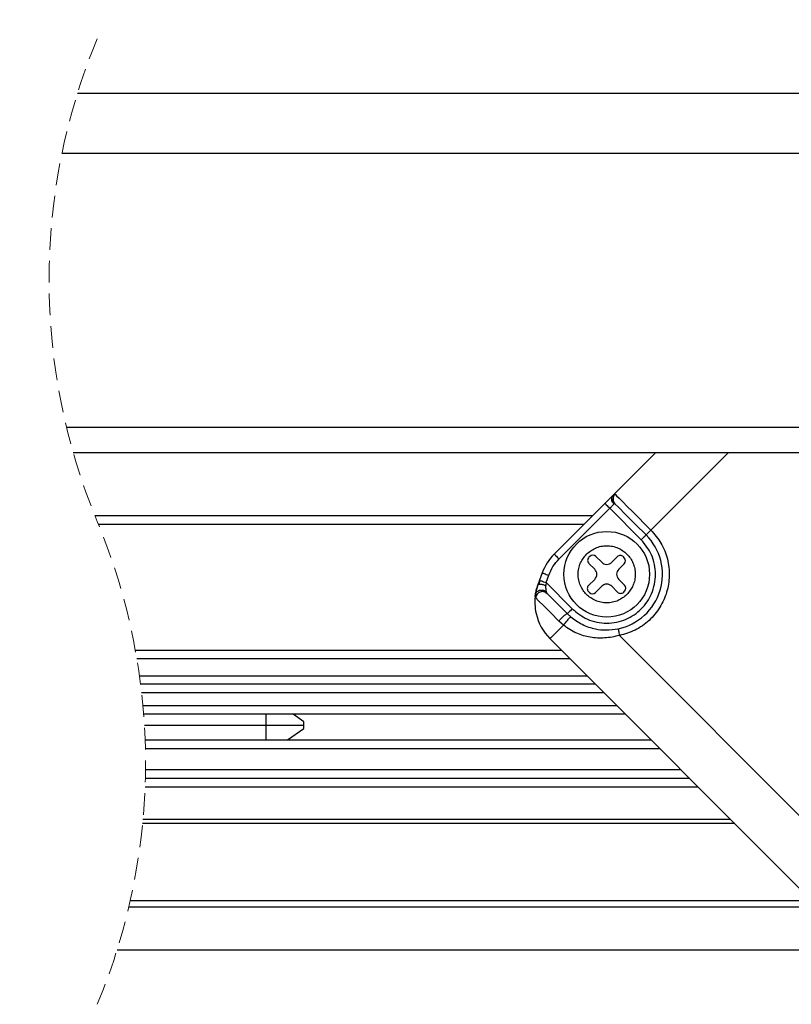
# Model space of a CAD drawing. Header units: millimetres. Extents: x 0 to 1118, y 0 to 864.
# Tile 9 of 22: x 479 to 524, y 552 to 609. Entities that reach past the tile are written whole.
import ezdxf

# ---------------------------------------------------------------- set-up
doc = ezdxf.new("R2010")
doc.units = ezdxf.units.MM
doc.linetypes.add('HIDDEN', pattern=[1.905, 1.27, -0.635])
doc.layers.add('DIMENSIONS', color=140, linetype='Continuous', lineweight=25)
doc.styles.add('SLDTEXTSTYLE0', font='TXT', dxfattribs={"width": 0.75})
doc.dimstyles.new('SLDDIMSTYLE1', dxfattribs={"dimtxt": 13, "dimasz": 13, "dimexe": 0, "dimexo": 0.0625, "dimgap": 3.25, "dimtad": 0, "dimtih": 1, "dimtoh": 1, "dimdec": 1, "dimrnd": 1e-09, "dimzin": 4, "dimdsep": 46, "dimtxsty": 'SLDTEXTSTYLE0', "dimsah": 1, "dimcen": 0.09, "dimadec": 0, "dimazin": 1, "dimtfac": 1, "dimtdec": 1, "dimtofl": 0, "dimtmove": 0, "dimatfit": 3, "dimfxl": 0, "dimfrac": 2, "dimtolj": 1, "dimtzin": 12, "dimarcsym": 0})

# ---------------------------------------------------------------- blocks, each defined once
blk = doc.blocks.new('_D_17')
at = {"layer": 'DIMENSIONS'}
for p, q in [((461.343, 632.47), (467.843, 645.47)), ((467.843, 645.47), (471.093, 638.97)), ((418.67, 606.24), (418.67, 642.145)), ((574.81, 606.24), (574.81, 642.145)), ((502.034, 640.884), (498.073, 640.884)), ((498.073, 640.884), (498.073, 620.246)), ((535.654, 640.884), (539.615, 640.884)), ((539.615, 640.884), (539.615, 620.246)), ((418.67, 638.97), (458.093, 638.97)), ((458.093, 638.97), (461.343, 632.47)), ((471.093, 638.97), (491.475, 638.97)), ((574.81, 638.97), (546.213, 638.97)), ((498.073, 620.246), (502.034, 620.246)), ((539.615, 620.246), (535.654, 620.246))]:
    blk.add_line(p, q, dxfattribs=at)
for points in [[(418.67, 638.97), (431.67, 636.97), (431.67, 640.97)], [(574.81, 638.97), (561.81, 640.97), (561.81, 636.97)]]:
    blk.add_solid(points, dxfattribs=at)
at = {"layer": 'DIMENSIONS', "char_height": 13, "attachment_point": 1, "style": 'SLDTEXTSTYLE0'}
for s, insert in [('230.0', (497.232, 660.282)), ('9.06', (502.034, 637.004))]:
    blk.add_mtext(s, dxfattribs=dict(at, insert=insert))
blk = doc.blocks.new('_D_19')
at = {"layer": 'DIMENSIONS'}
for p, q in [((458.976, 680.47), (465.476, 693.47)), ((465.476, 693.47), (468.726, 686.97)), ((411.67, 606.24), (411.67, 690.145)), ((577.81, 602.74), (577.81, 690.145)), ((502.034, 688.884), (498.073, 688.884)), ((498.073, 688.884), (498.073, 668.246)), ((535.654, 688.884), (539.615, 688.884)), ((539.615, 688.884), (539.615, 668.246)), ((411.67, 686.97), (455.726, 686.97)), ((455.726, 686.97), (458.976, 680.47)), ((468.726, 686.97), (491.475, 686.97)), ((577.81, 686.97), (546.213, 686.97)), ((498.073, 668.246), (502.034, 668.246)), ((539.615, 668.246), (535.654, 668.246))]:
    blk.add_line(p, q, dxfattribs=at)
for points in [[(411.67, 686.97), (424.67, 684.97), (424.67, 688.97)], [(577.81, 686.97), (564.81, 688.97), (564.81, 684.97)]]:
    blk.add_solid(points, dxfattribs=at)
at = {"layer": 'DIMENSIONS', "char_height": 13, "attachment_point": 1, "style": 'SLDTEXTSTYLE0'}
for s, insert in [('240.0', (497.232, 708.282)), ('9.45', (502.034, 685.004))]:
    blk.add_mtext(s, dxfattribs=dict(at, insert=insert))
blk = doc.blocks.new('_D_21')
at = {"layer": 'DIMENSIONS'}
for p, q in [((459.027, 729.841), (465.527, 742.841)), ((465.527, 742.841), (468.777, 736.341)), ((411.67, 596.201), (411.67, 739.516)), ((577.81, 602.74), (577.81, 739.516)), ((502.034, 738.255), (498.073, 738.255)), ((498.073, 738.255), (498.073, 717.618)), ((535.654, 738.255), (539.615, 738.255)), ((539.615, 738.255), (539.615, 717.618)), ((411.67, 736.341), (455.777, 736.341)), ((455.777, 736.341), (459.027, 729.841)), ((468.777, 736.341), (491.475, 736.341)), ((577.81, 736.341), (546.213, 736.341)), ((498.073, 717.618), (502.034, 717.618)), ((539.615, 717.618), (535.654, 717.618))]:
    blk.add_line(p, q, dxfattribs=at)
for points in [[(411.67, 736.341), (424.67, 734.341), (424.67, 738.341)], [(577.81, 736.341), (564.81, 738.341), (564.81, 734.341)]]:
    blk.add_solid(points, dxfattribs=at)
at = {"layer": 'DIMENSIONS', "char_height": 13, "attachment_point": 1, "style": 'SLDTEXTSTYLE0'}
for s, insert in [('240.0', (497.232, 757.654)), ('9.45', (502.034, 734.375))]:
    blk.add_mtext(s, dxfattribs=dict(at, insert=insert))

msp = doc.modelspace()

# ---------------------------------------------------------------- linework, layer by layer
for p, q in [((482.01383, 604.96979), (574.81034, 604.96979)), ((481.10836, 601.4698), (574.81034, 601.4698)), ((481.37138, 585.4698), (574.81034, 585.4698)), ((574.81034, 583.96979), (481.76695, 583.96979)), ((515.75, 583.96979), (513.29483, 581.51462)), ((519.9926, 583.96979), (515.49191, 579.4691)), ((512.80494, 581.02473), (509.84574, 578.06553)), ((513.28136, 581.44899), (513.22467, 581.40494)), ((513.28374, 581.13508), (513.30848, 581.12811)), ((510.12857, 577.78271), (513.08776, 580.7419)), ((513.08776, 580.7419), (514.92627, 578.9034)), ((483.02425, 580.31981), (512.09999, 580.31981)), ((483.23008, 579.81979), (511.59997, 579.81979)), ((511.91999, 577.92996), (511.8692, 577.87915)), ((511.8692, 577.5256), (512.21199, 577.18279)), ((512.61635, 577.58715), (512.27356, 577.92996)), ((513.52711, 577.90862), (513.2056, 577.58715)), ((513.60996, 577.18279), (513.93146, 577.50427)), ((513.93146, 577.85781), (513.88062, 577.90862)), ((509.14795, 576.9703), (508.99089, 576.53867)), ((508.99089, 576.53867), (508.89702, 576.2807)), ((508.99089, 576.53867), (508.89702, 576.2807)), ((509.01164, 576.53265), (508.9422, 576.31047)), ((509.36676, 576.40188), (509.36086, 576.23186)), ((509.36676, 576.40188), (509.52388, 576.83348)), ((510.89574, 574.8729), (509.36676, 576.40188)), ((512.21199, 576.59354), (511.84786, 576.22938)), ((513.9528, 576.25072), (513.60996, 576.59354)), ((508.76231, 575.75386), (508.7458, 575.63715)), ((509.36468, 575.82157), (509.43525, 575.76906)), ((511.84786, 575.87581), (511.89865, 575.82502)), ((512.25222, 575.82502), (512.61635, 576.18918)), ((513.2056, 576.18918), (513.54844, 575.84636)), ((513.90196, 575.84636), (513.9528, 575.89715)), ((510.81647, 574.4031), (510.61286, 574.59008)), ((510.38064, 573.91917), (510.11683, 574.16146)), ((509.59475, 573.13334), (524.71251, 558.01557)), ((513.65579, 573.31495), (524.89413, 562.07659)), ((485.38822, 572.46979), (510.25827, 572.46979)), ((485.47606, 571.9698), (510.75829, 571.9698)), ((485.63042, 570.96981), (511.75828, 570.96981)), ((512.25824, 570.46979), (485.69706, 570.46979)), ((512.75827, 569.96979), (485.75668, 569.96979)), ((513.50827, 569.21979), (485.8331, 569.21979)), ((514.00829, 568.71979), (485.87539, 568.71979)), ((493.01981, 568.08497), (493.01981, 568.71979)), ((495.23341, 568.28498), (494.61245, 568.71979)), ((495.23341, 568.08497), (495.23341, 568.28498)), ((485.91917, 568.08497), (493.01981, 568.08497)), ((493.01981, 568.08497), (495.23341, 568.08497)), ((493.01981, 567.21981), (493.01981, 568.08497)), ((494.28349, 567.21981), (495.23341, 567.88497)), ((495.23341, 567.88497), (495.23341, 568.08497)), ((485.96105, 567.21981), (515.50825, 567.21981)), ((485.97589, 566.71979), (516.00827, 566.71979)), ((517.2583, 565.46979), (485.98314, 565.46979)), ((517.75826, 564.9698), (485.9741, 564.9698)), ((518.25828, 564.4698), (485.95823, 564.4698)), ((485.8379, 562.59768), (520.13041, 562.59768)), ((520.38206, 562.34603), (485.81436, 562.34603)), ((525.46025, 557.4698), (485.0063, 557.4698)), ((485.09253, 557.84397), (524.89925, 557.84397)), ((484.32211, 554.96981), (574.81034, 554.96981))]:
    msp.add_line(p, q)
at = {"flags": 128}
for points in [[(513.39586, 581.56516), (513.4861, 581.47492), (513.63904, 581.32197), (513.84992, 581.11109), (514.11213, 580.84889), (514.41748, 580.54357), (514.75639, 580.20462), (515.11831, 579.84271), (515.49191, 579.4691)], [(512.80494, 581.02473), (512.81036, 581.0193), (512.82645, 581.00321), (512.85256, 580.97707), (512.88779, 580.94187), (512.93064, 580.89902), (512.97952, 580.85011), (513.03257, 580.79707), (513.08776, 580.7419)], [(513.08776, 580.7419), (513.12466, 580.7788), (513.16095, 580.8151), (513.196, 580.85011), (513.2292, 580.88331), (513.25996, 580.91407), (513.28773, 580.94187), (513.31217, 580.96628), (513.33268, 580.98685)], [(513.39246, 581.00285), (513.59309, 580.80222), (514.01324, 580.38207), (514.59141, 579.8039), (515.20909, 579.18625)], [(515.20909, 579.18625), (515.20367, 579.18083), (515.18757, 579.16473), (515.16141, 579.1386), (515.12624, 579.1034), (515.08338, 579.06054), (515.03445, 579.01164), (514.9814, 578.95859), (514.92627, 578.9034)], [(515.20909, 579.18625), (515.21451, 579.19167), (515.23061, 579.2078), (515.25677, 579.23393), (515.29194, 579.2691), (515.3348, 579.31196), (515.38367, 579.36086), (515.43672, 579.41391), (515.49191, 579.4691)], [(509.84574, 578.06553), (509.85117, 578.06011), (509.86726, 578.04402), (509.89343, 578.01788), (509.92859, 577.98271), (509.97145, 577.93986), (510.02033, 577.89095), (510.07337, 577.83787), (510.12857, 577.78271)], [(509.14795, 576.9703), (509.15522, 576.96765), (509.17656, 576.95987), (509.21131, 576.94723), (509.25804, 576.93021), (509.31502, 576.90947), (509.37999, 576.88584), (509.45051, 576.86018), (509.52388, 576.83348)], [(508.99089, 576.53867), (508.99811, 576.53605), (509.0195, 576.52827), (509.05425, 576.51563), (509.10098, 576.49862), (509.15791, 576.47787), (509.22294, 576.45421), (509.29345, 576.42855), (509.36676, 576.40188)], [(508.89702, 576.2807), (508.78025, 575.87196), (508.74497, 575.67008)], [(510.61286, 574.59008), (510.21207, 574.99089), (509.85057, 575.35236), (509.5833, 575.61966), (509.43978, 575.76315)], [(510.11683, 574.16146), (509.64362, 574.63463), (509.23706, 575.04122), (508.93433, 575.34399), (508.76315, 575.51514)], [(510.89574, 574.8729), (510.84055, 574.81771), (510.7875, 574.76466), (510.73856, 574.71575), (510.69571, 574.6729), (510.66054, 574.63773), (510.63443, 574.61159), (510.61834, 574.5955), (510.61286, 574.59005)], [(510.38064, 573.91917), (510.04989, 573.58845), (509.80128, 573.33984), (509.64702, 573.18558), (509.59475, 573.13334)]]:
    msp.add_lwpolyline(points, dxfattribs=at)
msp.add_circle((512.91097, 576.88816), 2.49998)
at = {"color": 7, "linetype": 'HIDDEN', "lineweight": 18}
for centre, start, end in [((516.97796, 594.05729), 157.3801351, 202.6198649), ((449.35798, 565.8823), 337.3801351, 22.6198649)]:
    msp.add_arc(centre, 36.62749, start, end, dxfattribs=at)
for centre, radius, start, end in [((512.91097, 576.88816), 3.25001, 281.7739133, 44.999606), ((511.96652, 575.94445), 2.99944, 134.9958157, 160.0004795), ((512.04587, 577.70238), 0.24992, 134.9819897, 225.0180103), ((512.09678, 577.75316), 0.25002, 45.0018938, 134.9981062), ((512.91097, 577.88176), 0.41666, 224.9991618, 315.0008382), ((513.70387, 577.7319), 0.24995, 44.9950622, 135.0049378), ((513.7546, 577.68104), 0.25006, 315.0149692, 44.9850308), ((511.91748, 576.88816), 0.41659, 314.9892684, 45.0107316), ((513.90468, 576.88816), 0.41673, 135.0090559, 224.9909441), ((512.91097, 575.89456), 0.41666, 44.9991618, 135.0008382), ((512.02456, 576.0526), 0.24995, 134.9854327, 225.0145673), ((512.07544, 576.00182), 0.25002, 225.0018938, 314.9981062), ((513.7252, 576.02309), 0.24995, 224.9950622, 315.0049378), ((513.7759, 576.07393), 0.2501, 315.0184102, 44.9815898), ((511.71596, 575.25466), 2.99991, 171.3982597, 192.5005098), ((511.71628, 575.25481), 3.00025, 192.5019305, 224.9991767)]:
    msp.add_arc(centre, radius, start, end)
for points, knots in [([(513.29483, 581.51462), (513.265, 581.48482), (513.19595, 581.41583), (513.08168, 581.30147), (512.94817, 581.16801), (512.85391, 581.07371), (512.80494, 581.02473)], [0, 0, 0, 0, 0.1825648, 0.42264875, 0.70005475, 1, 1, 1, 1]), ([(513.33268, 580.98685), (513.2994, 581.02727), (513.23399, 581.10671), (513.19617, 581.25481), (513.20983, 581.40282), (513.2669, 581.47788), (513.29483, 581.51462)], [0, 0, 0, 0, 0.26630549, 0.52338502, 0.76677795, 1, 1, 1, 1]), ([(513.39586, 581.56516), (513.363, 581.52393), (513.2974, 581.44159), (513.26843, 581.28364), (513.29522, 581.12569), (513.36008, 581.04375), (513.39246, 581.00285)], [0, 0, 0, 0, 0.25139829, 0.50198895, 0.75138669, 1, 1, 1, 1]), ([(513.29483, 581.51462), (513.31368, 581.53748), (513.34148, 581.5712), (513.38262, 581.56663), (513.39586, 581.56516)], [0, 0, 0, 0, 0.67831532, 1, 1, 1, 1]), ([(513.38262, 581.00795), (513.36633, 581.0263), (513.33272, 581.06419), (513.2962, 581.13343), (513.27095, 581.21118), (513.26804, 581.2663), (513.26657, 581.29417)], [0, 0, 0, 0, 0.23196196, 0.47869533, 0.73645437, 1, 1, 1, 1]), ([(513.33268, 580.98685), (513.34353, 580.99812), (513.36134, 581.01662), (513.38372, 581.00672), (513.39246, 581.00285)], [0, 0, 0, 0, 0.60964552, 1, 1, 1, 1]), ([(515.49191, 579.4691), (515.7015, 579.22466), (516.12848, 578.72666), (516.4918, 577.79211), (516.60483, 576.80432), (516.44926, 575.83248), (516.04691, 574.93426), (515.41108, 574.16991), (514.59508, 573.58724), (513.96504, 573.4046), (513.65579, 573.31495)], [0, 0, 0, 0, 0.12271532, 0.25000283, 0.37728977, 0.50000103, 0.62271359, 0.75000014, 0.87728864, 1, 1, 1, 1]), ([(510.89574, 574.8729), (511.17621, 574.64657), (511.60935, 574.29704), (512.33006, 574.07817), (512.9108, 574.01846), (513.49348, 574.07699), (514.20604, 574.30375), (514.97513, 574.824), (515.49548, 575.59324), (515.72219, 576.30584), (515.78068, 576.88869), (515.72091, 577.46925), (515.502, 578.18992), (515.15259, 578.62293), (514.92627, 578.9034)], [0, 0, 0, 0, 0.11972037, 0.18488846, 0.24999943, 0.31517158, 0.38027831, 0.49999868, 0.61972369, 0.68489181, 0.75000278, 0.81517161, 0.88028151, 1, 1, 1, 1]), ([(514.08948, 575.70963), (513.92546, 575.57727), (513.67228, 575.37296), (513.25084, 575.24494), (512.91138, 575.20996), (512.57049, 575.24419), (512.15375, 575.37671), (511.70386, 575.68104), (511.39963, 576.13077), (511.26704, 576.54748), (511.23277, 576.88819), (511.26771, 577.22784), (511.39565, 577.64933), (511.6001, 577.90265), (511.73247, 578.06667)], [0, 0, 0, 0, 0.119717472, 0.18480032, 0.24999729, 0.315078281, 0.380276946, 0.499994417, 0.619719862, 0.684808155, 0.749999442, 0.815086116, 0.880279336, 1, 1, 1, 1]), ([(511.73247, 578.06667), (511.89648, 578.19904), (512.14967, 578.40339), (512.57113, 578.53137), (512.9106, 578.56636), (513.25148, 578.53215), (513.66822, 578.3996), (514.11807, 578.09526), (514.42232, 577.64555), (514.5549, 577.22884), (514.58917, 576.88814), (514.55424, 576.54849), (514.42629, 576.12699), (514.22184, 575.87365), (514.08948, 575.70963)], [0, 0, 0, 0, 0.11971991, 0.18481323, 0.24999842, 0.31509036, 0.38027771, 0.49999763, 0.61971752, 0.6848054, 0.74999627, 0.81508252, 0.88027532, 1, 1, 1, 1]), ([(509.52388, 576.83348), (509.59836, 577.00844), (509.74732, 577.35836), (510.00149, 577.64126), (510.12857, 577.78271)], [0, 0, 0, 0, 0.50000319, 1, 1, 1, 1]), ([(508.89702, 576.2807), (508.90145, 576.28735), (508.91225, 576.30354), (508.94797, 576.31424), (508.99574, 576.319), (509.05861, 576.31513), (509.13132, 576.30344), (509.20917, 576.28451), (509.28659, 576.2607), (509.33656, 576.24129), (509.36086, 576.23186)], [0, 0, 0, 0, 0.0480046, 0.117013, 0.2165089, 0.34691347, 0.50176607, 0.67003699, 0.83958521, 1, 1, 1, 1]), ([(508.74979, 575.70334), (508.76393, 575.78526), (508.7978, 575.98146), (508.8605, 576.17056), (508.89702, 576.2807)], [0, 0, 0, 0, 0.41754456, 1, 1, 1, 1]), ([(508.74979, 575.70334), (508.75567, 575.7279), (508.76826, 575.78049), (508.8184, 575.85306), (508.89424, 575.91536), (508.99298, 575.9576), (509.10318, 575.97451), (509.21196, 575.96546), (509.30975, 575.937), (509.3646, 575.90393), (509.39025, 575.88847)], [0, 0, 0, 0, 0.096316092, 0.206271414, 0.331168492, 0.46907, 0.61331574, 0.754882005, 0.885391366, 1, 1, 1, 1]), ([(509.43978, 575.76315), (509.4115, 575.78706), (509.35484, 575.83495), (509.24821, 575.87254), (509.13605, 575.8807), (509.02525, 575.8567), (508.92488, 575.80315), (508.84344, 575.72403), (508.78439, 575.62594), (508.77022, 575.55202), (508.76315, 575.51514)], [0, 0, 0, 0, 0.123494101, 0.247421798, 0.37196099, 0.497191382, 0.622901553, 0.748889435, 0.874700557, 1, 1, 1, 1]), ([(509.39025, 575.88847), (509.38177, 575.93788), (509.3659, 576.03045), (509.36099, 576.13802), (509.36021, 576.20302), (509.36069, 576.22426), (509.36086, 576.23186)], [0, 0, 0, 0, 0.43515877, 0.81542196, 0.93394996, 1, 1, 1, 1]), ([(509.43978, 575.76315), (509.43009, 575.77745), (509.40448, 575.81527), (509.3957, 575.8604), (509.39025, 575.88847)], [0, 0, 0, 0, 0.37798245, 1, 1, 1, 1]), ([(508.76315, 575.51514), (508.75474, 575.53618), (508.73069, 575.59639), (508.74227, 575.66119), (508.74979, 575.70334)], [0, 0, 0, 0, 0.34948937, 1, 1, 1, 1]), ([(510.11683, 574.16146), (510.13708, 574.18648), (510.18015, 574.23969), (510.2524, 574.31724), (510.33007, 574.39474), (510.40759, 574.46503), (510.47863, 574.52489), (510.53788, 574.5638), (510.58052, 574.59396), (510.60495, 574.59103), (510.61286, 574.59008)], [0, 0, 0, 0, 0.14491845, 0.30809351, 0.47697845, 0.6384869, 0.78023422, 0.89157336, 0.96490355, 1, 1, 1, 1]), ([(510.38064, 573.91917), (510.39727, 573.9409), (510.43501, 573.9902), (510.49911, 574.06915), (510.57247, 574.15662), (510.64754, 574.2416), (510.7136, 574.31505), (510.76556, 574.3636), (510.79501, 574.39622), (510.81222, 574.40174), (510.81647, 574.4031)], [0, 0, 0, 0, 0.12561084, 0.28484343, 0.46670487, 0.64917535, 0.80591219, 0.9177652, 0.97969299, 1, 1, 1, 1]), ([(510.81647, 574.4031), (511.02827, 574.24842), (511.46566, 573.92899), (512.18204, 573.6967), (512.90008, 573.60959), (513.33797, 573.67256), (513.57413, 573.70653)], [0, 0, 0, 0, 0.26647029, 0.55029149, 0.7574588, 1, 1, 1, 1]), ([(513.65579, 573.31495), (513.36718, 573.25317), (512.80436, 573.1327), (511.9511, 573.18746), (511.11193, 573.41438), (510.63273, 573.74515), (510.38064, 573.91917)], [0, 0, 0, 0, 0.25525761, 0.49777357, 0.73579027, 1, 1, 1, 1]), ([(513.57413, 573.70653), (513.5762, 573.69659), (513.58415, 573.65836), (513.60097, 573.57779), (513.62616, 573.45721), (513.64539, 573.3649), (513.65579, 573.31495)], [0, 0, 0, 0, 0.0761011, 0.29286157, 0.61733064, 1, 1, 1, 1])]:
    msp.add_open_spline(points, degree=3, knots=knots)

# ---------------------------------------------------------------- dimensions: what is measured, and where the dimension line sits
at = {"layer": 'DIMENSIONS'}
dim = msp.add_linear_dim(base=(577.81032, 736.34116), p1=(411.66999, 594.931), p2=(577.81032, 601.4698), text='240.0', dimstyle='SLDDIMSTYLE1', dxfattribs=at)
dim.commit()
dim.dimension.update_dxf_attribs({"geometry": '_D_21', "text_midpoint": (518.84409, 736.34116), "dimtype": 160})
for base, p1, p2, text, picture, middle in [((577.81032, 686.9698), (411.66999, 604.9698), (577.81032, 601.4698), '240.0', '_D_19', (518.84409, 686.9698)), ((574.81032, 638.9698), (418.66999, 604.9698), (574.81032, 604.9698), '230.0', '_D_17', (518.84409, 638.9698))]:
    dim = msp.add_linear_dim(base=base, p1=p1, p2=p2, angle=0, text=text, dimstyle='SLDDIMSTYLE1', dxfattribs=at)
    dim.commit()
    dim.dimension.update_dxf_attribs({"geometry": picture, "text_midpoint": middle, "dimtype": 160})

doc.saveas('drawing.dxf')
